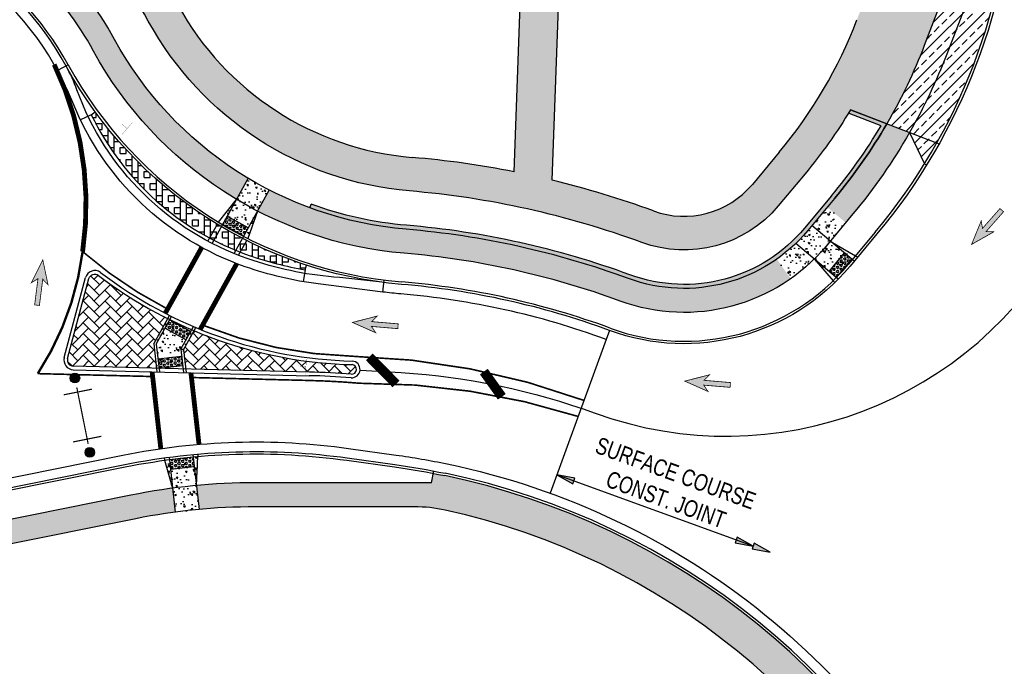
# Model space of a CAD drawing. Header units: feet. Extents: x 158973 to 165066, y 288298 to 289770.
# Tile 6 of 9: x 161537 to 161741, y 288906 to 289040. Entities that reach past the tile are written whole.
import ezdxf

# ---------------------------------------------------------------- set-up
doc = ezdxf.new("R2010")
doc.units = ezdxf.units.FT
doc.header["$MEASUREMENT"] = 0
doc.linetypes.add('dotted3_WD4', pattern=[12, 3, -9])
for name, color, linetype in [('MT_P_Cells', 7, 'Continuous'), ('MT_P_Drums', 30, 'Continuous'), ('MT_P_Text', 7, 'Continuous'), ('PM_P_Edge_Line', 7, 'Continuous'), ('PV_P_Curb', 6, 'Continuous'), ('PV_P_Drive', 1, 'Continuous'), ('PV_P_EOP', 7, 'Continuous'), ('PV_P_Walk', 4, 'Continuous'), ('RD_P_Wall', 5, 'Continuous'), ('SC_Shading1', 247, 'Continuous'), ('SC_Shading2', 255, 'Continuous'), ('SN_P_Signs', 1, 'Continuous')]:
    doc.layers.add(name, color=color, linetype=linetype)
doc.styles.add('Slanted-Normal', font='font31.shx', dxfattribs={"height": 0.1})
doc.styles.get("Standard").update_dxf_attribs({"font": 'ARIAL_0.TTF'})
doc.linetypes.add('motdrum05', pattern='A,0,["●",Standard,S=0.167,R=0,X=-0.02,Y=-0.065],-0.25', length=0.25)

msp = doc.modelspace()

# ---------------------------------------------------------------- hatches: boundary and pattern name
at = {"layer": 'MT_P_Cells', "true_color": 0x00b3b3}
h = msp.add_hatch(color=132, dxfattribs=at)
h.dxf.hatch_style = 1
h.paths.add_polyline_path([(161734.6026335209, 288993.6058110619), (161739.2087238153, 288996.2131111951), (161737.6201212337, 288996.2787809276), (161741.2529866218, 289000.408222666), (161740.5021790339, 289001.068743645), (161736.8693136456, 288996.9393019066), (161736.6017530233, 288998.5065868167)])
h = msp.add_hatch(color=132, dxfattribs=at)
h.dxf.hatch_style = 1
h.paths.add_polyline_path([(161541.3850319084, 288990.3849770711), (161539.0306544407, 288985.6446196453), (161540.3832848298, 288986.4803000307), (161539.6878648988, 288981.0244416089), (161540.6798391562, 288980.8980016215), (161541.3752590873, 288986.3538600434), (161542.4750095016, 288985.2055919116)])
h = msp.add_hatch(color=132, dxfattribs=at)
h.dxf.hatch_style = 1
h.paths.add_polyline_path([(161605.8113909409, 288977.3741556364), (161610.6475225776, 288975.2233621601), (161609.7551127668, 288976.5392555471), (161615.235596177, 288976.07632835), (161615.3197647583, 288977.072779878), (161609.839281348, 288977.5357070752), (161610.9397745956, 288978.6832632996)])
h = msp.add_hatch(color=132, dxfattribs=at)
h.dxf.hatch_style = 1
h.paths.add_polyline_path([(161674.9334916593, 288965.1596749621), (161679.769623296, 288963.0088814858), (161678.8772134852, 288964.3247748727), (161684.3576968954, 288963.8618476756), (161684.4418654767, 288964.8582992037), (161678.9613820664, 288965.3212264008), (161680.061875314, 288966.4687826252)])
at = {"layer": 'MT_P_Drums'}
h = msp.add_hatch(color=30, dxfattribs=at)
h.dxf.hatch_style = 1
edge = h.paths.add_edge_path()
edge.add_arc((161548.0612963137, 288965.8073621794), 1, 0, 360)
h = msp.add_hatch(color=30, dxfattribs=at)
h.dxf.hatch_style = 1
edge = h.paths.add_edge_path()
edge.add_arc((161551.1743836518, 288950.3315984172), 1, 0, 360)
at = {"layer": 'MT_P_Text'}
h = msp.add_hatch(color=256, dxfattribs=at)
h.dxf.hatch_style = 1
h.paths.add_polyline_path([(161648.3482403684, 288945.6888355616), (161651.6688322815, 288943.8086272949), (161652.0959219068, 288944.9981128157)])
h = msp.add_hatch(color=256, dxfattribs=at)
h.dxf.hatch_style = 1
h.paths.add_polyline_path([(161689.1719464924, 288930.840098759), (161685.8513545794, 288932.7203070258), (161685.4242649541, 288931.530821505)])
h = msp.add_hatch(color=256, dxfattribs=at)
h.dxf.hatch_style = 1
h.paths.add_polyline_path([(161692.7060832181, 288929.5546332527), (161689.3854913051, 288931.4348415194), (161688.9584016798, 288930.2453559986)])
at = {"layer": 'SC_Shading1'}
h = msp.add_hatch(dxfattribs=at)
h.set_pattern_fill('HONEY', color=256, scale=10)
h.set_pattern_definition([(0, (0, 0), (1.875, 1.082531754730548), [1.25, -2.5]), (120, (0, 0), (-1.875, 1.082531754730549), [1.249999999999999, -2.499999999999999]), (59.99999999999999, (0, 0), (4.163336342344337e-16, 2.165063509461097), [-2.5, 1.25])])
edge = h.paths.add_edge_path()
edge.add_line((161710.7625953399, 289040.3633481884), (161719.449414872, 289063.0387970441))
edge.add_arc((161686.7656828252, 289075.5597259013), 34.99999999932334, 339.0384830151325, 357.9316150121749)
edge.add_line((161721.7428789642, 289074.2964958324), (161722.3098780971, 289089.9959637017))
edge.add_line((161722.3098780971, 289089.9959637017), (161729.2351335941, 289087.8000215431))
edge.add_line((161729.2351335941, 289087.8000215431), (161728.7383181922, 289074.0438498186))
edge.add_arc((161686.7656828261, 289075.5597259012), 41.99999999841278, 339.03848301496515, 357.93161501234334, ccw=False)
edge.add_line((161725.9861612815, 289060.5346112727), (161723.7386765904, 289054.6679388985))
edge.add_line((161723.7386765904, 289054.6679388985), (161731.2092439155, 289051.8060123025))
edge.add_line((161731.2092439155, 289051.8060123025), (161724.7699090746, 289034.997235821))
edge.add_arc((161619.7928433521, 289075.2132787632), 112.4166999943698, 329.8247051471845, 339.0384830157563, ccw=False)
edge.add_line((161716.9761380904, 289018.7073351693), (161709.4002797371, 289021.6095980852))
edge.add_arc((161619.7928433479, 289075.2132787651), 104.4166999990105, 320.1453510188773, 329.1118951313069, ccw=False)
edge.add_line((161699.9506865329, 289008.2986509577), (161694.3626214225, 289001.6046868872))
edge.add_arc((161674.78696924, 289017.9461630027), 25.50000000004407, 249.8327272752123, 320.14535101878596, ccw=False)
edge.add_arc((161602.0421710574, 288819.8825511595), 185.499999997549, 69.83272727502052, 85.17178324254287)
edge.add_arc((161623.4209907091, 289072.9812395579), 68.49999999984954, 208.6983511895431, 265.1717832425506, ccw=False)
edge.add_arc((161489.6540933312, 288999.7510056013), 83.99999999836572, 28.69835118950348, 42.74430562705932)
edge.add_arc((161489.6540933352, 288999.7510056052), 83.99999999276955, 42.74430562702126, 46.41043291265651)
edge.add_line((161547.5710575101, 289060.5919889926), (161547.9563880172, 289071.5362709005))
edge.add_line((161547.9563880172, 289071.5362709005), (161554.9351776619, 289070.8106563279))
edge.add_line((161554.9351776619, 289070.8106563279), (161554.6748432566, 289063.4165542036))
edge.add_arc((161489.6540933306, 288999.7510056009), 90.99999999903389, 28.69835118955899, 44.39663781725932, ccw=False)
edge.add_arc((161623.4209907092, 289072.9812395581), 61.50000000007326, 208.6983511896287, 265.1717832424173)
edge.add_arc((161602.0421710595, 288819.882551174), 192.4999999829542, 78.80163040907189, 85.17178324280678, ccw=False)
edge.add_line((161639.4269101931, 289008.7174824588), (161643.2582210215, 289114.8014917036))
edge.add_line((161643.2582210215, 289114.8014917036), (161651.2030187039, 289113.1285951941))
edge.add_line((161651.2030187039, 289113.1285951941), (161647.3690154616, 289006.9700365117))
edge.add_arc((161602.0421710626, 288819.8825511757), 192.4999999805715, 69.8327272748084, 76.38101697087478, ccw=False)
edge.add_arc((161674.7869692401, 289017.9461630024), 18.4999999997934, 249.832727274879, 320.145351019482)
edge.add_line((161688.9889129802, 289006.0905822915), (161694.5769550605, 289012.7845655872))
edge.add_arc((161619.7938435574, 289075.2127977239), 97.41559389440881, 320.1451912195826, 339.0385367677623)
h = msp.add_hatch(dxfattribs=at)
h.set_pattern_fill('ANSI33', color=256, scale=12)
h.set_pattern_definition([(45, (0, 0), (-2.121320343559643, 2.121320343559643), []), (45, (2.121320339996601, 0), (-2.121320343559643, 2.121320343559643), [1.5, -0.75])])
edge = h.paths.add_edge_path()
edge.add_line((161731.2092439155, 289051.8060123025), (161735.8783484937, 289050.01730818))
edge.add_line((161735.8783484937, 289050.01730818), (161741.250978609, 289053.3134336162))
edge.add_arc((161619.7928433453, 289075.2132787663), 123.4167000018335, 328.2980191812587, 349.7789468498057, ccw=False)
edge.add_line((161724.7949006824, 289010.3576714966), (161721.703624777, 289016.8962652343))
edge.add_line((161721.703624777, 289016.8962652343), (161716.9761380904, 289018.7073351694))
edge.add_arc((161619.7928433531, 289075.2132787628), 112.4166999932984, 329.8247051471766, 339.0384830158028)
edge.add_line((161724.7699090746, 289034.997235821), (161731.2092439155, 289051.8060123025))
at = {"layer": 'SC_Shading1', "true_color": 0x7ac1d6}
h = msp.add_hatch(dxfattribs=at)
h.set_pattern_fill('BOX', color=133, scale=5)
h.set_pattern_definition([(90, (0, 0), (-5, 3.061616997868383e-16), []), (90, (1.25, 0), (-5, 3.061616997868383e-16), []), (0, (0, 0), (0, 5), [-1.25, 1.25]), (0, (0, 1.25), (0, 5), [-1.25, 1.25]), (0, (0, 2.5), (0, 5), [1.25, -1.25]), (0, (0, 3.75), (0, 5), [1.25, -1.25]), (90, (2.5, 0), (-5, 3.061616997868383e-16), [1.25, -1.25]), (90, (3.75, 0), (-5, 3.061616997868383e-16), [1.25, -1.25])])
edge = h.paths.add_edge_path()
edge.add_line((161551.4759992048, 289020.5892726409), (161552.2843698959, 289021.1779464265))
edge.add_arc((161623.4209907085, 289072.9812395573), 87.99999999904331, 216.06295238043, 252.0253298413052)
edge.add_line((161596.2644976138, 288989.2762523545), (161595.9559011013, 288988.325059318))
edge.add_arc((161608.0145841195, 289059.3080725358), 72.00000001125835, 250.7925850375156, 260.3585675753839, ccw=False)
edge.add_arc((161603.2442456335, 289045.615232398), 57.50000000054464, 205.8001898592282, 250.7925850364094, ccw=False)
at = {"layer": 'SC_Shading1'}
h = msp.add_hatch(dxfattribs=at)
h.set_pattern_fill('AR-B88', color=256, scale=0.1)
h.set_pattern_definition([(0, (0, 0), (0, 0.8), []), (90, (0, 0), (-0.4, 0.8), [0.8, -0.8])])
edge = h.paths.add_edge_path()
edge.add_line((161597.2345987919, 289001.9903441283), (161596.9461790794, 289001.2084428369))
edge.add_arc((161623.4209907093, 289072.9812395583), 76.50000000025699, 249.7525092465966, 265.1717832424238)
edge.add_arc((161602.0421710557, 288819.8825511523), 177.5000000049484, 69.83272727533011, 85.1717832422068, ccw=False)
edge.add_arc((161674.7869692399, 289017.9461630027), 33.50000000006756, 249.8327272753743, 320.145351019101)
edge.add_line((161700.5040024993, 288996.4779492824), (161706.0920445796, 289003.1719325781))
edge.add_arc((161619.7963909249, 289075.2110104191), 112.412492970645, 320.1450798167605, 329.8247957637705)
edge.add_line((161716.9761380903, 289018.7073351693), (161709.4002797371, 289021.6095980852))
edge.add_line((161709.4002797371, 289021.6095980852), (161709.1021743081, 289020.8314451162))
edge.add_line((161709.1021743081, 289020.8314451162), (161715.7594127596, 289018.2810996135))
edge.add_arc((161619.8094888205, 289075.2025134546), 111.5635928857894, 320.1441169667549, 329.3218509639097, ccw=False)
edge.add_line((161705.4522662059, 289003.7060104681), (161699.8642241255, 288997.0120271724))
edge.add_arc((161674.78696924, 289017.9461630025), 32.66659999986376, 249.83272727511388, 320.14535101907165, ccw=False)
edge.add_arc((161602.0421710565, 288819.8825511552), 178.3334000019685, 69.83272727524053, 85.1717832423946)
edge.add_arc((161623.420990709, 289072.9812395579), 75.66659999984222, 249.7525092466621, 265.17178324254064, ccw=False)
h = msp.add_hatch(dxfattribs=at)
h.set_pattern_fill('AR-CONC', color=256, scale=0.5, angle=90)
h.set_pattern_definition([(140, (121.1839085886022, 93.54941898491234), (0.3137606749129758, 3.586300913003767), [0.375, -4.125]), (85.00000000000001, (121.1839085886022, 93.54941898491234), (-3.760960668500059, -0.6937566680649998), [0.3, -3.3]), (190.45144446, (121.2100553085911, 93.84827738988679), (-3.447199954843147, 2.89254423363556), [0.31870096, -3.50571056]), (136.1842, (120.1839085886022, 93.54941898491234), (0.827596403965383, 5.336206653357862), [0.5624999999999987, -6.187499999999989]), (186.63563549, (120.2528751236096, 93.99410270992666), (-4.870593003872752, 4.673309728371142), [0.47805171, -5.258568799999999]), (81.18416399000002, (120.1839085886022, 93.54941898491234), (-4.870593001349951, 4.673309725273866), [0.45, -4.950000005]), (111, (120.4339085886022, 94.04941898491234), (2.013094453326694, 2.984535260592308), [0.375, -4.125]), (56.00000000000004, (120.4339085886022, 94.04941898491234), (-3.625750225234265, 1.216576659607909), [0.3, -3.3]), (161.45144474, (120.6016664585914, 94.29813025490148), (-1.612655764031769, 4.201111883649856), [0.3187009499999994, -3.505710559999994]), (127.5, (121.1839085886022, 93.54941898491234), (-1.664469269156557, 0.06079927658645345), [0, -3.26, 0, -3.35, 0, -3.3125]), (97.49999999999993, (121.1839085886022, 93.54941898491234), (-1.972058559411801, 1.315347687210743), [0, -1.91, 0, -3.185, 0, -1.2625]), (57.49999999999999, (121.1839085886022, 92.43441898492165), (0.1127743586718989, 2.669112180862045), [0, -1.249999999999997, 0, -3.899999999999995, 0, -5.174999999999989]), (47.5, (121.1839085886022, 91.93441898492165), (-0.5005249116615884, 2.915930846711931), [0, -1.625, 0, -2.59, 0, -3.675])])
edge = h.paths.add_edge_path()
edge.add_line((161581.708169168, 289002.964880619), (161584.1354873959, 289007.339033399))
edge.add_arc((161623.4209907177, 289072.9812395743), 76.50000001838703, 239.1003512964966, 242.8458403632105)
edge.add_line((161588.507447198, 289004.9129321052), (161586.0801289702, 289000.5387793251))
edge.add_line((161586.0801289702, 289000.5387793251), (161584.0585689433, 288994.8349040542))
edge.add_arc((161623.4209907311, 289072.9812396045), 87.50000005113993, 238.6806530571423, 243.2655386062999, ccw=False)
edge.add_line((161577.9378252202, 288998.2314458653), (161581.708169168, 289002.964880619))
h = msp.add_hatch(dxfattribs=at)
h.set_pattern_fill('AR-CONC', color=256, scale=0.5, angle=90)
h.set_pattern_definition([(140, (239.9995492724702, 84.41592465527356), (0.3137606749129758, 3.586300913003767), [0.375, -4.125]), (85.00000000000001, (239.9995492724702, 84.41592465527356), (-3.760960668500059, -0.6937566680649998), [0.3, -3.3]), (190.45144446, (240.0256959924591, 84.71478306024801), (-3.447199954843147, 2.89254423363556), [0.31870096, -3.50571056]), (136.1842, (238.9995492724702, 84.41592465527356), (0.827596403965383, 5.336206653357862), [0.5624999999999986, -6.187499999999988]), (186.63563549, (239.0685158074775, 84.86060838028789), (-4.870593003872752, 4.673309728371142), [0.47805171, -5.258568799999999]), (81.18416399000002, (238.9995492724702, 84.41592465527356), (-4.870593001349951, 4.673309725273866), [0.45, -4.950000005]), (111, (239.2495492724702, 84.91592465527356), (2.013094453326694, 2.984535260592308), [0.375, -4.125]), (56.00000000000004, (239.2495492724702, 84.91592465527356), (-3.625750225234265, 1.216576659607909), [0.3, -3.3]), (161.45144474, (239.4173071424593, 85.1646359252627), (-1.612655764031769, 4.201111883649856), [0.3187009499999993, -3.505710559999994]), (127.5, (239.9995492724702, 84.41592465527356), (-1.664469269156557, 0.06079927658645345), [0, -3.26, 0, -3.35, 0, -3.3125]), (97.49999999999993, (239.9995492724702, 84.41592465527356), (-1.972058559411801, 1.315347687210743), [0, -1.91, 0, -3.185, 0, -1.2625]), (57.49999999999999, (239.9995492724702, 83.30092465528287), (0.1127743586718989, 2.669112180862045), [0, -1.249999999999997, 0, -3.899999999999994, 0, -5.174999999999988]), (47.5, (239.9995492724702, 82.80092465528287), (-0.5005249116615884, 2.915930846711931), [0, -1.625, 0, -2.59, 0, -3.675])])
edge = h.paths.add_edge_path()
edge.add_line((161705.2016415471, 288994.3030752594), (161710.448519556, 288991.2256946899))
edge.add_line((161710.448519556, 288991.2256946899), (161708.94840148, 288989.4286850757))
edge.add_arc((161674.7869693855, 289017.9461628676), 44.49999980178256, 314.1354737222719, 320.14535103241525, ccw=False)
edge.add_line((161705.7748681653, 288986.0087222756), (161701.8636389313, 288990.5763994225))
edge.add_arc((161674.7869692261, 289017.9461630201), 38.500000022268, 305.16534447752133, 314.69157059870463, ccw=False)
edge.add_line((161696.9605806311, 288986.4726668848), (161694.08089084, 288990.5601339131))
edge.add_arc((161674.7869692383, 289017.9461630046), 33.5000000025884, 305.1653444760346, 313.8745223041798)
edge.add_arc((161674.7869692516, 289017.9461629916), 33.49999998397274, 313.8745223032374, 320.1453510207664)
edge.add_line((161700.5040024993, 288996.4779492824), (161701.3632783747, 288997.5072862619))
edge.add_line((161701.3632783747, 288997.5072862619), (161704.5674893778, 289001.345649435))
edge.add_line((161704.5674893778, 289001.345649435), (161708.4058525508, 288998.1414384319))
edge.add_line((161708.4058525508, 288998.1414384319), (161705.2016415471, 288994.3030752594))
h = msp.add_hatch(dxfattribs=at)
h.set_pattern_fill('HEX', color=256, scale=2)
h.set_pattern_definition([(0, (-2.023464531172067, 1.049354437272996), (0, 0.4330127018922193), [0.25, -0.5]), (120, (-2.023464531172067, 1.049354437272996), (-0.375, -0.2165063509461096), [0.2499999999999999, -0.4999999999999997]), (59.99999999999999, (-1.773464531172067, 1.049354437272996), (-0.3749999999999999, 0.2165063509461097), [0.25, -0.5])])
h.paths.add_polyline_path([(161579.766011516, 288999.4650122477), (161584.1379713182, 288997.0389109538), (161583.1675308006, 288995.2901270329), (161578.7955709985, 288997.7162283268)])
h = msp.add_hatch(dxfattribs=at)
h.set_pattern_fill('HEX', color=256, scale=2)
h.set_pattern_definition([(0, (12.62413608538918, 8.098875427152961), (0, 0.4330127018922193), [0.25, -0.5]), (120, (12.62413608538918, 8.098875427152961), (-0.375, -0.2165063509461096), [0.2499999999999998, -0.4999999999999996]), (59.99999999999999, (12.87413608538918, 8.098875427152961), (-0.3749999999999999, 0.2165063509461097), [0.25, -0.5])])
h.paths.add_polyline_path([(161704.9524348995, 288987.9979164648), (161708.1566459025, 288991.8362796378), (161709.6919911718, 288990.5545952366), (161706.4877801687, 288986.7162320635)])
h = msp.add_hatch(dxfattribs=at)
h.set_pattern_fill('AR-HBONE', color=256, scale=0.4)
h.set_pattern_definition([(45, (69.23138565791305, -24.57831264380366), (0, 2.262741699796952), [4.800000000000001, -1.6]), (135, (70.36275650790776, -23.44694179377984), (1.776356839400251e-16, 2.262741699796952), [4.800000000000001, -1.6])])
edge = h.paths.add_edge_path()
edge.add_arc((161552.1975897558, 288986.1748848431), 1.250000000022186, 52.6482622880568, 165.0891174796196, ccw=False)
edge.add_arc((161608.0145841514, 289059.3080725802), 90.7500000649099, 232.6482622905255, 243.3961765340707)
edge.add_line((161567.3750320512, 288978.1662873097), (161564.4688987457, 288972.9292850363))
edge.add_line((161564.4688987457, 288972.9292850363), (161565.0447843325, 288967.8438662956))
edge.add_line((161565.0447843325, 288967.8438662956), (161547.7336773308, 288968.279599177))
edge.add_arc((161547.7651307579, 288969.529203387), 1.2499999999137, 165.0891174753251, 268.55812891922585, ccw=False)
edge.add_line((161546.557221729, 288969.8508488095), (161550.9896807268, 288986.4965302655))
h = msp.add_hatch(dxfattribs=at)
h.set_pattern_fill('AR-CONC', color=256, scale=0.5, angle=90)
h.set_pattern_definition([(140, (105.58368121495, 63.90801465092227), (0.3137606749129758, 3.586300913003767), [0.375, -4.125]), (85.00000000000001, (105.58368121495, 63.90801465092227), (-3.760960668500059, -0.6937566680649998), [0.3, -3.3]), (190.45144446, (105.6098279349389, 64.20687305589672), (-3.447199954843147, 2.89254423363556), [0.31870096, -3.50571056]), (136.1842, (104.58368121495, 63.90801465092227), (0.827596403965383, 5.336206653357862), [0.5624999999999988, -6.18749999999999]), (186.63563549, (104.6526477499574, 64.3526983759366), (-4.870593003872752, 4.673309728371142), [0.47805171, -5.258568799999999]), (81.18416399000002, (104.58368121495, 63.90801465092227), (-4.870593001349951, 4.673309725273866), [0.45, -4.950000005]), (111, (104.83368121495, 64.40801465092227), (2.013094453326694, 2.984535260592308), [0.375, -4.125]), (56.00000000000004, (104.83368121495, 64.40801465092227), (-3.625750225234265, 1.216576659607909), [0.3, -3.3]), (161.45144474, (105.0014390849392, 64.65672592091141), (-1.612655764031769, 4.201111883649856), [0.3187009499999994, -3.505710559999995]), (127.5, (105.58368121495, 63.90801465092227), (-1.664469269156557, 0.06079927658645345), [0, -3.26, 0, -3.35, 0, -3.3125]), (97.49999999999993, (105.58368121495, 63.90801465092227), (-1.972058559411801, 1.315347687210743), [0, -1.91, 0, -3.185, 0, -1.2625]), (57.49999999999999, (105.58368121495, 62.79301465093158), (0.1127743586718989, 2.669112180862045), [0, -1.249999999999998, 0, -3.899999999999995, 0, -5.17499999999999]), (47.5, (105.58368121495, 62.29301465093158), (-0.5005249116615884, 2.915930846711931), [0, -1.625, 0, -2.59, 0, -3.675])])
edge = h.paths.add_edge_path()
edge.add_line((161564.4688987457, 288972.9292850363), (161567.3750320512, 288978.1662873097))
edge.add_arc((161608.0145841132, 289059.3080725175), 90.74999999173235, 243.3961765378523, 247.1958312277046)
edge.add_line((161572.8414578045, 288975.6515504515), (161570.6468273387, 288971.6967130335))
edge.add_line((161570.6468273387, 288971.6967130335), (161571.1003942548, 288967.6914422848))
edge.add_line((161571.1003942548, 288967.6914422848), (161565.0447843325, 288967.8438662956))
edge.add_line((161565.0447843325, 288967.8438662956), (161564.4688987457, 288972.9292850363))
h = msp.add_hatch(dxfattribs=at)
h.set_pattern_fill('HEX', color=256, scale=2)
h.set_pattern_definition([(0, (-2.630025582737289, 1.157415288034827), (0, 0.4330127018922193), [0.25, -0.5]), (120, (-2.630025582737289, 1.157415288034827), (-0.375, -0.2165063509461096), [0.2499999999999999, -0.4999999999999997]), (59.99999999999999, (-2.380025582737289, 1.157415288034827), (-0.3749999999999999, 0.2165063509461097), [0.25, -0.5])])
h.paths.add_polyline_path([(161567.8231646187, 288977.943385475), (161572.1951244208, 288975.5172841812), (161571.2246839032, 288973.7685002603), (161566.8527241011, 288976.1946015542)])
h = msp.add_hatch(dxfattribs=at)
h.set_pattern_fill('AR-HBONE', color=256, scale=0.4)
h.set_pattern_definition([(45, (94.36044293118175, -31.31980372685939), (0, 2.262741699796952), [4.800000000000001, -1.6]), (135, (95.49181378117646, -30.18843287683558), (1.776356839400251e-16, 2.262741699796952), [4.800000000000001, -1.6])])
edge = h.paths.add_edge_path()
edge.add_line((161570.6468273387, 288971.6967130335), (161572.8414578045, 288975.6515504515))
edge.add_arc((161608.0145841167, 289059.3080725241), 90.74999999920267, 247.1958312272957, 268.5710666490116)
edge.add_arc((161605.6406332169, 288967.5999948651), 0.9925158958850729, -94.1972298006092, 83.58356775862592, ccw=False)
edge.add_arc((161592.3411472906, 288788.3501815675), 178.7499999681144, 85.75644408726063, 88.55812891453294)
edge.add_line((161596.838987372, 288967.0435835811), (161571.1003942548, 288967.6914422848))
edge.add_line((161571.1003942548, 288967.6914422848), (161570.6468273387, 288971.6967130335))
h = msp.add_hatch(dxfattribs=at)
h.set_pattern_fill('HEX', color=256, scale=2)
h.set_pattern_definition([(0, (-2.934585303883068, -0.1556424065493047), (0, 0.4330127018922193), [0.25, -0.5]), (120, (-2.934585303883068, -0.1556424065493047), (-0.375, -0.2165063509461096), [0.2499999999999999, -0.4999999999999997]), (59.99999999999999, (-2.684585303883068, -0.1556424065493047), (-0.3749999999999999, 0.2165063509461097), [0.25, -0.5])])
h.paths.add_polyline_path([(161565.3243718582, 288969.8184624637), (161570.2926172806, 288970.3810790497), (161570.517663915, 288968.3937808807), (161565.5494184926, 288967.8311642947)])
h = msp.add_hatch(dxfattribs=at)
h.set_pattern_fill('AR-CONC', color=256, scale=0.5, angle=90)
h.set_pattern_definition([(140, (108.4346436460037, 33.88349627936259), (0.3137606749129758, 3.586300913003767), [0.375, -4.125]), (85.00000000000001, (108.4346436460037, 33.88349627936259), (-3.760960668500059, -0.6937566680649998), [0.3, -3.3]), (190.45144446, (108.4607903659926, 34.18235468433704), (-3.447199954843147, 2.89254423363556), [0.31870096, -3.50571056]), (136.1842, (107.4346436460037, 33.88349627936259), (0.827596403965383, 5.336206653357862), [0.5624999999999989, -6.187499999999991]), (186.63563549, (107.503610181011, 34.32818000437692), (-4.870593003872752, 4.673309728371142), [0.47805171, -5.258568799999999]), (81.18416399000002, (107.4346436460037, 33.88349627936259), (-4.870593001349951, 4.673309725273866), [0.45, -4.950000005]), (111, (107.6846436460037, 34.38349627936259), (2.013094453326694, 2.984535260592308), [0.375, -4.125]), (56.00000000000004, (107.6846436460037, 34.38349627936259), (-3.625750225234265, 1.216576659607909), [0.3, -3.3]), (161.45144474, (107.8524015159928, 34.63220754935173), (-1.612655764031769, 4.201111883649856), [0.3187009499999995, -3.505710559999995]), (127.5, (108.4346436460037, 33.88349627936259), (-1.664469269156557, 0.06079927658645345), [0, -3.26, 0, -3.35, 0, -3.3125]), (97.49999999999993, (108.4346436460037, 33.88349627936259), (-1.972058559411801, 1.315347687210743), [0, -1.91, 0, -3.185, 0, -1.2625]), (57.49999999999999, (108.4346436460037, 32.7684962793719), (0.1127743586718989, 2.669112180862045), [0, -1.249999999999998, 0, -3.899999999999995, 0, -5.174999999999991]), (47.5, (108.4346436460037, 32.2684962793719), (-0.5005249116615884, 2.915930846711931), [0, -1.625, 0, -2.59, 0, -3.675])])
edge = h.paths.add_edge_path()
edge.add_line((161573.6656421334, 288949.4822723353), (161573.3447940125, 288943.4285087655))
edge.add_line((161573.3447940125, 288943.4285087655), (161573.9075163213, 288938.4593297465))
edge.add_arc((161585.6548132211, 288812.5059614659), 126.4999998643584, 95.32839290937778, 97.59319567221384)
edge.add_line((161568.9392708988, 288937.8967131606), (161568.3765485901, 288942.8658921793))
edge.add_line((161568.3765485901, 288942.8658921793), (161566.7100985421, 288948.6946091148))
edge.add_arc((161585.6548132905, 288812.505960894), 137.5000004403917, 95.00219873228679, 97.91938985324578, ccw=False)
h = msp.add_hatch(dxfattribs=at)
h.set_pattern_fill('HEX', color=256, scale=2)
h.set_pattern_definition([(0, (-10.37705492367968, -3.277523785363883), (0, 0.4330127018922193), [0.25, -0.5]), (120, (-10.37705492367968, -3.277523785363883), (-0.375, -0.2165063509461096), [0.2499999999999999, -0.4999999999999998]), (59.99999999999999, (-10.12705492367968, -3.277523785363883), (-0.3749999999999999, 0.2165063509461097), [0.25, -0.5])])
h.paths.add_polyline_path([(161567.7012919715, 288948.8288173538), (161572.6695373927, 288949.3914339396), (161572.8945840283, 288947.4041357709), (161567.9263386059, 288946.8415191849)])
at = {"layer": 'SC_Shading2'}
h = msp.add_hatch(color=256, dxfattribs=at)
h.dxf.hatch_style = 1
edge = h.paths.add_edge_path()
edge.add_arc((161489.6540933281, 288999.751005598), 71.00000000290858, 45.21251182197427, 57.4091593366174)
edge.add_line((161527.8972566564, 289059.5712401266), (161530.5904371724, 289063.7839326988))
edge.add_arc((161489.6540933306, 288999.7510056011), 75.99999999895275, 46.0260458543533, 57.40915933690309, ccw=False)
edge.add_arc((161489.6540933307, 288999.751005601), 75.99999999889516, 28.698351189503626, 46.02604585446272, ccw=False)
edge.add_arc((161623.4209907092, 289072.9812395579), 76.49999999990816, 208.6983511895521, 239.1003512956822)
edge.add_line((161584.1354873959, 289007.339033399), (161581.708169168, 289002.964880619))
edge.add_arc((161623.4209907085, 289072.9812395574), 81.49999999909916, 208.6983511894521, 239.2152808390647, ccw=False)
edge.add_arc((161489.6540933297, 288999.7510056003), 71.00000000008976, 28.69835118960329, 45.21251182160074)
h = msp.add_hatch(color=256, dxfattribs=at)
h.dxf.hatch_style = 1
edge = h.paths.add_edge_path()
edge.add_line((161704.5674893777, 289001.345649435), (161708.4058525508, 288998.1414384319))
edge.add_line((161708.4058525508, 288998.1414384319), (161709.9304077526, 288999.9677215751))
edge.add_arc((161619.7961290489, 289075.2112017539), 117.4128166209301, 320.1451015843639, 330.2203414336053)
edge.add_line((161721.703624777, 289016.8962652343), (161716.9761380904, 289018.7073351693))
edge.add_arc((161619.7963909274, 289075.2110104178), 112.4124929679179, 320.14507981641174, 329.8247957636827, ccw=False)
edge.add_line((161706.0920445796, 289003.1719325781), (161704.5674893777, 289001.345649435))
h = msp.add_hatch(color=256, dxfattribs=at)
h.dxf.hatch_style = 1
edge = h.paths.add_edge_path()
edge.add_arc((161623.4209907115, 289072.9812395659), 76.50000000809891, 242.8458403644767, 265.1717832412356)
edge.add_arc((161602.042171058, 288819.8825511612), 177.4999999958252, 69.83272727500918, 85.17178324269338, ccw=False)
edge.add_arc((161674.7869692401, 289017.9461630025), 33.4999999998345, 249.8327272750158, 305.1653444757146)
edge.add_line((161694.08089084, 288990.5601339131), (161696.9605806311, 288986.4726668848))
edge.add_arc((161674.78696924, 289017.9461630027), 38.50000000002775, 249.832727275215, 305.16534447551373, ccw=False)
edge.add_arc((161602.0421710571, 288819.8825511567), 172.5000000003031, 69.8327272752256, 85.17178324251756)
edge.add_arc((161623.4209907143, 289072.9812395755), 81.50000001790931, 242.73091082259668, 265.1717832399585, ccw=False)
edge.add_line((161586.0801289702, 289000.5387793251), (161588.507447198, 289004.9129321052))
h = msp.add_hatch(color=256, dxfattribs=at)
h.dxf.hatch_style = 1
edge = h.paths.add_edge_path()
edge.add_line((161735.6625684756, 288827.9456954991), (161730.679450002, 288827.5351711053))
edge.add_arc((162479.8414813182, 288889.2534084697), 751.6999999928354, 183.3838674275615, 184.7095645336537, ccw=False)
edge.add_arc((161699.5043854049, 288843.1133312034), 29.9999999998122, 3.383867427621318, 23.97414075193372)
edge.add_arc((161593.9686932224, 288796.1828754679), 145.4999999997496, 23.97414075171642, 77.64034807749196)
edge.add_arc((161618.6911788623, 288909.0059613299), 30.00000000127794, 77.64034807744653, 89.99999999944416)
edge.add_line((161618.6911788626, 288939.0059613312), (161585.6548132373, 288939.0059613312))
edge.add_arc((161585.654813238, 288812.5059613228), 126.5000000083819, 90.0000000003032, 95.32839291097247)
edge.add_line((161573.9075163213, 288938.4593297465), (161573.3447940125, 288943.4285087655))
edge.add_arc((161585.6548132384, 288812.5059613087), 131.5000000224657, 90.00000000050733, 95.37145528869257, ccw=False)
edge.add_line((161585.6548132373, 288944.0059613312), (161622.2330896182, 288944.0059613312))
edge.add_line((161622.2330896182, 288944.0059613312), (161622.6102750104, 288945.9700721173))
edge.add_arc((161592.341147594, 288788.3501830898), 160.4999984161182, 78.26161693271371, 79.1293330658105, ccw=False)
edge.add_arc((161593.9686932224, 288796.1828754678), 152.4999999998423, 23.70824187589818, 78.2616169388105, ccw=False)
edge.add_line((161733.5984198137, 288857.499997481), (161735.2276361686, 288853.7899891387))
edge.add_arc((161699.0612479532, 288837.907849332), 39.50000001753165, 20.8332701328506, 23.70824187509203, ccw=False)
edge.add_line((161735.9787110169, 288851.9560137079), (161734.1094723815, 288851.2447142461))
edge.add_arc((162479.8414813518, 288889.2534084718), 746.7000000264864, 182.9177437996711, 184.7095645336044)
h = msp.add_hatch(color=256, dxfattribs=at)
h.dxf.hatch_style = 1
edge = h.paths.add_edge_path()
edge.add_line((161503.655892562, 288930.1453332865), (161559.7219033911, 288941.4235093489))
edge.add_arc((161585.6548132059, 288812.5059614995), 131.4999998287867, 97.55013328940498, 101.37376346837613, ccw=False)
edge.add_line((161568.3765485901, 288942.8658921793), (161568.9392708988, 288937.8967131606))
edge.add_arc((161585.6548132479, 288812.5059612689), 126.5000000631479, 97.59319567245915, 101.3737634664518)
edge.add_line((161560.7079455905, 288936.5217014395), (161504.6419347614, 288925.2435253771))
edge.add_line((161504.6419347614, 288925.2435253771), (161491.9182232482, 288922.6840377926))
edge.add_arc((161499.6093524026, 288884.4499361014), 38.99999999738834, 101.3737634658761, 123.0953517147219)
edge.add_arc((161542.7378273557, 288820.3362747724), 116.2670934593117, 123.6488683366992, 130.9102377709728)
edge.add_line((161466.5973143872, 288908.2035571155), (161463.1970917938, 288911.8279142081))
edge.add_arc((161531.825358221, 288835.0219180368), 103.0000000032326, 123.0953517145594, 131.7816626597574, ccw=False)
edge.add_arc((161499.6093524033, 288884.4499361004), 43.99999999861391, 101.37376346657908, 123.0953517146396, ccw=False)
edge.add_line((161490.9321810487, 288927.585845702), (161503.655892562, 288930.1453332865))

# ---------------------------------------------------------------- linework, layer by layer
at = {"layer": 'MT_P_Cells', "const_width": 0.16, "flags": 128}
for points in [[(161734.6026335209, 288993.6058110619), (161739.2087238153, 288996.2131111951), (161737.6201212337, 288996.2787809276), (161741.2529866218, 289000.408222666), (161740.5021790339, 289001.068743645), (161736.8693136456, 288996.9393019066), (161736.6017530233, 288998.5065868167), (161734.6026335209, 288993.6058110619)], [(161541.3850319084, 288990.3849770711), (161539.0306544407, 288985.6446196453), (161540.3832848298, 288986.4803000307), (161539.6878648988, 288981.0244416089), (161540.6798391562, 288980.8980016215), (161541.3752590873, 288986.3538600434), (161542.4750095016, 288985.2055919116), (161541.3850319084, 288990.3849770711)], [(161605.8113909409, 288977.3741556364), (161610.6475225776, 288975.2233621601), (161609.7551127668, 288976.5392555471), (161615.235596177, 288976.07632835), (161615.3197647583, 288977.072779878), (161609.839281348, 288977.5357070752), (161610.9397745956, 288978.6832632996), (161605.8113909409, 288977.3741556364)], [(161674.9334916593, 288965.1596749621), (161679.769623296, 288963.0088814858), (161678.8772134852, 288964.3247748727), (161684.3576968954, 288963.8618476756), (161684.4418654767, 288964.8582992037), (161678.9613820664, 288965.3212264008), (161680.061875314, 288966.4687826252), (161674.9334916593, 288965.1596749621)]]:
    msp.add_lwpolyline(points, dxfattribs=at)
at = {"layer": 'MT_P_Cells', "color": 1, "const_width": 0.25, "flags": 128}
for points in [[(161545.7066684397, 288962.3003454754), (161551.5888379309, 288963.4835961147)], [(161550.817046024, 288952.1079933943), (161548.4505447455, 288963.872332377)], [(161547.6787528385, 288952.4967296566), (161553.5609223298, 288953.6799802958)]]:
    msp.add_lwpolyline(points, dxfattribs=at)
at = {"layer": 'MT_P_Drums', "linetype": 'motdrum05', "flags": 128}
msp.add_lwpolyline([(161607.3783053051, 288967.4702487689), (161615.9533896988, 288966.9266134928, -0.07135466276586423), (161656.2607085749, 288958.5130699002, 0.3715272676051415), (161753.914430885, 288995.6270885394), (161760.4476373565, 289007.6961383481)], format="xyb", dxfattribs=at)
at = {"layer": 'MT_P_Drums'}
for centre in [(161548.0612963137, 288965.8073621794), (161551.1743836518, 288950.3315984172)]:
    msp.add_circle(centre, 1, dxfattribs=at)
at = {"layer": 'MT_P_Text', "flags": 128}
msp.add_lwpolyline([(161689.1719464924, 288930.840098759), (161648.3482403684, 288945.6888355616)], dxfattribs=at)
for points in [[(161648.3482403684, 288945.6888355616), (161651.6688322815, 288943.8086272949), (161652.0959219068, 288944.9981128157)], [(161689.1719464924, 288930.840098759), (161685.8513545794, 288932.7203070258), (161685.4242649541, 288931.530821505)], [(161692.7060832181, 288929.5546332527), (161689.3854913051, 288931.4348415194), (161688.9584016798, 288930.2453559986)]]:
    msp.add_lwpolyline(points, close=True, dxfattribs=at)
at = {"layer": 'PM_P_Edge_Line', "linetype": 'dotted3_WD4', "ltscale": 0.01, "const_width": 1, "flags": 128}
msp.add_lwpolyline([(161543.7602433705, 289031.0363780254, -0.1496003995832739), (161549.6685359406, 288992.1013863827)], format="xyb", dxfattribs=at)
at = {"layer": 'PM_P_Edge_Line', "const_width": 0.5, "flags": 128}
msp.add_lwpolyline([(161549.6685359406, 288992.1013863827, -0.113194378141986), (161540.3382630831, 288966.7151927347, -0.113194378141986)], format="xyb", dxfattribs=at)
at = {"layer": 'PM_P_Edge_Line', "color": 2, "const_width": 0.333}
for points in [[(161567.3323457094, 288980.1502840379, -0.06012373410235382), (161549.6685359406, 288992.1013863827)], [(161653.9685655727, 288961.1408236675, 0.08201484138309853), (161605.7951905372, 288970.3357493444, -0.09014585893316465), (161574.6268577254, 288976.808013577)], [(161652.7568406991, 288957.809422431, 0.0787661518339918), (161607.2788223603, 288964.718732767, 0.01483327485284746), (161596.794952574, 288965.294137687), (161572.3084664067, 288965.9104799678)]]:
    msp.add_lwpolyline(points, format="xyb", dxfattribs=at)
at = {"layer": 'PM_P_Edge_Line', "const_width": 1, "flags": 128}
for points in [[(161566.8468815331, 288979.2754525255), (161574.4497064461, 288992.9761355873)], [(161574.1380409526, 288975.9271405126), (161581.7285530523, 288989.6056352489)], [(161565.933383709, 288951.1099483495), (161564.1207176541, 288967.1168881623)], [(161573.8825763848, 288952.010134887), (161572.1948642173, 288966.9136561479)]]:
    msp.add_lwpolyline(points, dxfattribs=at)
at = {"layer": 'PM_P_Edge_Line', "color": 2, "const_width": 2, "flags": 128}
for points in [[(161609.3164450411, 288970.2066508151), (161614.8715825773, 288964.5712974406)], [(161633.1357862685, 288967.135520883), (161636.8733315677, 288961.9011626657)]]:
    msp.add_lwpolyline(points, dxfattribs=at)
at = {"layer": 'PM_P_Edge_Line', "color": 2, "const_width": 0.333}
msp.add_lwpolyline([(161564.2343198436, 288966.1137119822), (161540.338263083, 288966.7151927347)], dxfattribs=at)
at = {"layer": 'PV_P_Curb'}
for p, q in [((161546.557221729, 288969.8508488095), (161550.9896807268, 288986.4965302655)), ((161502.3740377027, 288936.5176835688), (161558.4400485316, 288947.7958596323)), ((161502.4726419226, 288936.0275027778), (161558.5386527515, 288947.3056788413))]:
    msp.add_line(p, q, dxfattribs=at)
at = {"layer": 'PV_P_Curb', "flags": 128}
for points in [[(161546.6694922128, 289030.9638922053), (161544.4765922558, 289029.7633965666)], [(161551.4759992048, 289020.5892726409), (161549.2252058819, 289019.5011874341)], [(161551.4759992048, 289020.5892726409), (161552.2843698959, 289021.1779464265)], [(161714.5364435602, 288996.1226683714), (161708.94840148, 288989.4286850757)], [(161595.9559011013, 288988.325059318), (161595.5371968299, 288985.8603713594)], [(161595.9559011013, 288988.325059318), (161596.2644976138, 288989.2762523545)], [(161612.1165524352, 288983.6940082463), (161612.4305646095, 288986.1742091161)]]:
    msp.add_lwpolyline(points, dxfattribs=at)
msp.add_lwpolyline([(161616.0141555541, 288985.2935049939, -0.2515232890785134), (161546.2309122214, 289030.7237930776)], format="xyb", dxfattribs=at)
at = {"layer": 'PV_P_Curb'}
for points in [[(161611.9049425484, 288985.7380126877, 0.01192780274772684), (161601.9447203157, 288986.8117329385, -0.06300842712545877), (161584.0806444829, 288990.6077884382, -0.2256383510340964), (161548.4834820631, 289025.7577080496, 0.03848041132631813), (161546.2664743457, 289030.6588978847)], [(161550.9896807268, 288986.4965302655, -0.5341793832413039), (161552.9559728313, 288987.1685422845, 0.1580391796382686), (161605.7515507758, 288968.5862935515)], [(161605.5679910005, 288966.6101408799, 0.01222526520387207), (161596.8389873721, 288967.0435835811), (161547.7336773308, 288968.279599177)], [(161558.4400485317, 288947.7958596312, -0.08448694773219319), (161604.7255600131, 288949.181879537), (161614.5903518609, 288947.8054194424, -0.01656049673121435), (161625.095509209, 288945.9831469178, -0.01656049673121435)], [(161558.5386527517, 288947.3056788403, -0.08448694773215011), (161604.6564631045, 288948.6866769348), (161614.5212549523, 288947.3102168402, -0.01656049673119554), (161624.9937875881, 288945.4936035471)]]:
    msp.add_lwpolyline(points, format="xyb", dxfattribs=at)
for centre, radius, start, end in [((161619.792843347, 289075.2132787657), 123.4167, 320.1453510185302, 357.9316150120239), ((161489.6540933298, 288999.7510056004), 64.5, 28.69835118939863, 86.11996748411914), ((161489.6540933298, 288999.7510056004), 65, 28.69835118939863, 86.11996748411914), ((161623.4209907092, 289072.981239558), 87.5, 208.6983511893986, 265.1717832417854), ((161603.2442456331, 289045.6152323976), 57.5, 205.8001898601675, 250.7925850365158), ((161608.0145841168, 289059.3080725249), 72, 250.7925850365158, 260.3585675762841), ((161674.78696924, 289017.9461630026), 44.5, 249.8327272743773, 320.1453510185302), ((161602.042171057, 288819.8825511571), 166.5, 69.83272727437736, 85.17178324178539), ((161602.042171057, 288819.8825511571), 166, 69.83272727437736, 85.17178324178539), ((161547.765130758, 288969.5292033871), 1.25, 165.0891174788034, 268.5581289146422), ((161605.6413736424, 288967.5991286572), 0.991706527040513, 265.7564440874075, 85.7564440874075), ((161593.9686932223, 288796.1828754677), 152.5, 23.70824187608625, 78.26161693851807), ((161593.9686932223, 288796.1828754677), 153, 23.70824187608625, 78.26161693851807)]:
    msp.add_arc(centre, radius, start, end, dxfattribs=at)
at = {"layer": 'PV_P_Drive', "flags": 128}
for points in [[(161639.4269101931, 289008.7174824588), (161643.2582210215, 289114.8014917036)], [(161647.3690154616, 289006.9700365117), (161651.2030187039, 289113.1285951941)], [(161709.4002797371, 289021.6095980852), (161727.8421941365, 289014.5446185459)], [(161721.703624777, 289016.8962652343), (161724.7949006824, 289010.3576714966)], [(161694.5769550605, 289012.7845655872), (161688.9889129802, 289006.0905822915)], [(161724.7949006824, 289010.3576714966), (161725.2701021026, 289010.1756248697)]]:
    msp.add_lwpolyline(points, dxfattribs=at)
for points in [[(161709.4002797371, 289021.6095980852, -0.03914574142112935), (161699.9506635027, 289008.2986701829), (161694.3626214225, 289001.6046868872, -0.316799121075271), (161665.9955362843, 288994.0095653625, 0.06702937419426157), (161617.6554428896, 289004.7243098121, -0.2515232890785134), (161563.3355318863, 289040.087659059, 0.07743776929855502), (161547.5710575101, 289060.5919889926, 0.07743776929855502)], [(161731.2092439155, 289051.8060123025), (161724.7699090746, 289034.997235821, -0.04022436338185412), (161716.9761380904, 289018.7073351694)], [(161735.8783484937, 289050.01730818), (161729.4390136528, 289033.2085316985, -0.03849576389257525), (161721.703624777, 289016.8962652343)]]:
    msp.add_lwpolyline(points, format="xyb", dxfattribs=at)
at = {"layer": 'PV_P_Drive'}
for centre, radius, start, end in [((161623.4209907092, 289072.981239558), 61.5, 208.6983511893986, 265.1717832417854), ((161619.792843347, 289075.2132787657), 97.4167, 320.1453510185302, 339.0384830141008), ((161602.042171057, 288819.8825511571), 192.5, 78.80163040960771, 85.17178324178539), ((161602.042171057, 288819.8825511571), 192.5, 69.83272727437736, 76.38101697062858), ((161674.78696924, 289017.9461630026), 18.5, 249.8327272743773, 320.1453510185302)]:
    msp.add_arc(centre, radius, start, end, dxfattribs=at)
at = {"layer": 'PV_P_EOP'}
for p, q in [((161545.8324763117, 288970.043836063), (161550.2649353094, 288986.689517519)), ((161547.7148052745, 288967.5298366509), (161596.8201153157, 288966.293821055))]:
    msp.add_line(p, q, dxfattribs=at)
for points in [[(161658.5831516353, 288973.8277281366, 0.06702937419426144), (161615.8458183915, 288983.3006019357, -0.01041768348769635), (161612.1165524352, 288983.6940082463), (161598.6570213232, 288985.3980866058, -0.05237158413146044), (161583.5049139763, 288988.9552042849, -0.2162315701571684), (161547.6082526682, 289023.1511213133, 0.2873717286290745), (161493.8833180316, 289062.107750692, 0.03050226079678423), (161486.2650136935, 289062.1590510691, -0.3695392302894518), (161434.6433615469, 289101.7040664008), (161432.7902580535, 289110.4346641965), (161426.3880664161, 289140.5975560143)], [(161658.5831516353, 288973.8277281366, 0.06702937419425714), (161615.8458183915, 288983.3006019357, -0.01041768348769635), (161612.1165524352, 288983.6940082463), (161598.6570213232, 288985.3980866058, -0.05237158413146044), (161583.5049139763, 288988.9552042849, -0.2162315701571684), (161547.6082526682, 289023.1511213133, 0.2873717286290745), (161493.8833180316, 289062.107750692)], [(161605.5124937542, 288965.8621969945, 0.01222526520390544), (161596.8201153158, 288966.293821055)]]:
    msp.add_lwpolyline(points, format="xyb", dxfattribs=at)
at = {"layer": 'PV_P_EOP', "flags": 128}
for points in [[(161743.8092682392, 289075.737583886), (161743.6288068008, 289070.7408415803, -0.1663840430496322), (161714.9203029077, 288995.8022280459), (161709.3322377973, 288989.1082639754, -0.316799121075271), (161659.2726757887, 288975.7051083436)], [(161501.9796208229, 288938.4784067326), (161558.045631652, 288949.756582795, -0.08448694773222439), (161605.0019476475, 288951.1626899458), (161614.8667394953, 288949.7862298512, -0.01656049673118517), (161625.5023956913, 288947.9413204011, -0.242633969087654), (161735.887431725, 288858.5051962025), (161737.51664808, 288854.7951878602, -0.06264499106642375), (161740.500888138, 288844.7457015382)]]:
    msp.add_lwpolyline(points, format="xyb", dxfattribs=at)
for points in [[(161659.2726757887, 288975.7051083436), (161658.5831516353, 288973.8277281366)], [(161658.5831516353, 288973.8277281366), (161646.9506942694, 288941.8465551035)]]:
    msp.add_lwpolyline(points, dxfattribs=at)
at = {"layer": 'PV_P_EOP'}
for centre, radius, start, end in [((161552.1975897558, 288986.1748848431), 2, 52.64826228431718, 165.0891174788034), ((161608.0145841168, 289059.3080725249), 90, 232.6482622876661, 268.5710666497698), ((161547.765130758, 288969.5292033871), 2, 165.0891174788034, 268.5581289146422), ((161605.6413736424, 288967.5991286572), 1.741706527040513, 265.7564440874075, 85.7564440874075)]:
    msp.add_arc(centre, radius, start, end, dxfattribs=at)
at = {"layer": 'PV_P_Walk', "flags": 128}
for points in [[(161716.9761380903, 289018.7073351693, -0.04226086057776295), (161706.0920445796, 289003.1719325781), (161700.5040024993, 288996.4779492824, -0.316799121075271), (161663.2374396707, 288986.5000445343, 0.06702937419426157), (161616.9820942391, 288996.752697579, -0.2515232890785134), (161556.3182520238, 289036.2460730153, 0.07575072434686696), (161542.4232718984, 289054.4448242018)], [(161721.703624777, 289016.8962652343, -0.04398986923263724), (161709.9304077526, 288999.9677215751), (161704.3423656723, 288993.2737382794, -0.316799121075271), (161661.5136292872, 288981.8065940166, 0.06702937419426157), (161616.5612513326, 288991.7704399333, -0.2515232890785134), (161551.9324521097, 289033.845081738, 0.07218158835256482), (161539.6721195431, 289050.1414516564)], [(161622.2330896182, 288944.0059613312), (161585.6548132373, 288944.0059613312, 0.04966818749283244), (161559.7219033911, 288941.4235093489), (161503.655892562, 288930.1453332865), (161490.9321810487, 288927.585845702, 0.09506312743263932), (161475.5838565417, 288921.3115088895, 0.06150602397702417), (161456.2832413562, 288905.0389772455), (161445.0332947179, 288892.9012954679, 0.07416225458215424), (161441.8709420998, 288888.2729949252, 0.004048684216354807), (161440.4714208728, 288885.3251612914)], [(161622.2330896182, 288944.0059613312), (161585.6548132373, 288944.0059613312, 0.04966818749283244), (161559.7219033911, 288941.4235093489), (161503.655892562, 288930.1453332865), (161490.9321810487, 288927.585845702, 0.09506312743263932), (161475.5838565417, 288921.3115088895, 0.06150602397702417), (161456.2832413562, 288905.0389772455), (161445.0332947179, 288892.9012954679, 0.07416225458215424), (161441.8709420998, 288888.2729949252, 0.004048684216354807), (161440.4714208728, 288885.3251612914)]]:
    msp.add_lwpolyline(points, format="xyb", dxfattribs=at)
for points in [[(161576.6243670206, 288993.8036066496), (161584.1354873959, 289007.339033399)], [(161581.1787622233, 288991.7062633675), (161588.507447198, 289004.9129321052)], [(161577.9378252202, 288998.2314458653), (161581.708169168, 289002.964880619)], [(161586.0801289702, 289000.5387793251), (161584.0585689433, 288994.8349040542)], [(161584.1379713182, 288997.0389109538), (161579.766011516, 288999.4650122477)], [(161575.7386107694, 288994.2683478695), (161577.6950218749, 288997.7939017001)], [(161583.1675308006, 288995.2901270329), (161578.7955709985, 288997.7162283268)], [(161710.1915172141, 288990.1375979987), (161701.3632783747, 288997.5072862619)], [(161582.1149931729, 288991.3324801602), (161583.8157655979, 288994.3973598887)], [(161705.2016415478, 288994.3030752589), (161710.448519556, 288991.2256946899)], [(161706.872906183, 288986.3947343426), (161698.0051945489, 288993.7973739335)], [(161701.8636389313, 288990.5763994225), (161705.7748681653, 288986.0087222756)], [(161704.9524348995, 288987.9979164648), (161708.1566459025, 288991.8362796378)], [(161706.4877801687, 288986.7162320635), (161709.6919911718, 288990.5545952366)], [(161710.8323620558, 288990.9052684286), (161710.448519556, 288991.2256946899)], [(161706.1608019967, 288985.6865502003), (161705.7748681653, 288986.0087222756)], [(161564.4688987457, 288972.9292850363), (161567.739275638, 288978.8226730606)], [(161564.9837261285, 288972.8265707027), (161568.1874995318, 288978.5999358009)], [(161567.8231646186, 288977.9433854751), (161572.1951244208, 288975.5172841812)], [(161566.8527241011, 288976.1946015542), (161571.2246839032, 288973.7685002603)], [(161570.131999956, 288971.7994273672), (161572.7443613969, 288976.5070375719)], [(161570.6468273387, 288971.6967130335), (161573.2075480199, 288976.3112639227)], [(161564.4688987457, 288972.9292850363), (161565.1299859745, 288967.0914841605)], [(161564.9837261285, 288972.8265707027), (161565.6346201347, 288967.0787821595)], [(161570.131999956, 288971.7994273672), (161570.6809617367, 288966.9517621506)], [(161570.6468273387, 288971.6967130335), (161571.1855958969, 288966.9390601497)], [(161565.3243718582, 288969.8184624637), (161570.2926172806, 288970.3810790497)], [(161565.5494184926, 288967.8311642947), (161570.517663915, 288968.3937808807)], [(161566.6538187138, 288949.1915941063), (161566.7100985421, 288948.6946091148)], [(161567.6450210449, 288949.3257237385), (161568.9392708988, 288937.8967131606)], [(161567.7012919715, 288948.8288173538), (161572.669537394, 288949.3914339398)], [(161572.6132664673, 288949.8883403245), (161573.9075163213, 288938.4593297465)], [(161573.3447940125, 288943.4285087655), (161573.6656421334, 288949.4822723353)], [(161573.6093623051, 288949.9792573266), (161573.6656421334, 288949.4822723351)], [(161566.7100985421, 288948.6946091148), (161568.3765485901, 288942.8658921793)], [(161567.9263386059, 288946.8415191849), (161572.8945840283, 288947.4041357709)], [(161622.2330896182, 288944.0059613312), (161622.7045713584, 288946.4610998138)]]:
    msp.add_lwpolyline(points, dxfattribs=at)
at = {"layer": 'PV_P_Walk'}
msp.add_lwpolyline([(161730.679450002, 288827.5351711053, -0.005784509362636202), (161729.452080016, 288844.8840902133, 0.09008452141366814), (161726.9162535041, 288855.303059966, 0.2385389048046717), (161625.1126037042, 288938.310658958, 0.0539814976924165), (161618.6911788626, 288939.0059613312), (161585.6548132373, 288939.0059613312, 0.04966818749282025), (161560.7079455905, 288936.5217014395), (161504.6419347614, 288925.2435253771), (161491.9182232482, 288922.6840377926, 0.09506312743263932), (161478.3140265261, 288917.1226937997, 0.06150602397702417), (161459.9503344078, 288901.6400908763), (161448.7003877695, 288889.5024090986, 0.07416225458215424), (161446.3702332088, 288886.0920823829, 0.003207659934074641), (161445.2851091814, 288883.8163563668)], format="xyb", dxfattribs=at)
at = {"layer": 'RD_P_Wall', "flags": 128}
for points in [[(161705.4523455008, 289003.7059494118, 0.04006122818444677), (161715.7594127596, 289018.2810996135), (161709.1021743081, 289020.8314451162)], [(161706.0920445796, 289003.1719325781, 0.04226086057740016), (161716.9761380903, 289018.7073351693), (161709.4002797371, 289021.6095980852)], [(161705.4522662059, 289003.7060104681), (161699.8642241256, 288997.0120271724, -0.3167991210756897), (161663.5247643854, 288987.2823488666, 0.06702937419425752), (161617.0522403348, 288997.5831402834, -0.06738097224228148), (161597.2345987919, 289001.9903441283, -0.06738097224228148)]]:
    msp.add_lwpolyline(points, format="xyb", dxfattribs=at)
msp.add_lwpolyline([(161596.9461790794, 289001.208442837), (161597.2345987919, 289001.9903441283)], dxfattribs=at)
at = {"layer": 'SN_P_Signs', "const_width": 0.04199999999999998, "flags": 128}
for points in [[(161557.7206201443, 289018.7537447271), (161558.9288302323, 289017.704827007)], [(161557.8799125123, 289016.4966169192), (161559.9777479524, 289018.9130370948)], [(161595.9777943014, 288966.591355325), (161596.2612614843, 288969.7787753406)], [(161594.5258178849, 288968.3267989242), (161596.1195278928, 288968.1850653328)]]:
    msp.add_lwpolyline(points, dxfattribs=at)

# ---------------------------------------------------------------- texts
at = {"layer": 'MT_P_Text', "insert": (161672.0329793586, 288943.2481834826), "char_height": 3.4998, "width": 106.414915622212, "attachment_point": 5, "rotation": 340.0122417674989, "style": 'Slanted-Normal'}
msp.add_mtext('{\\W0.8;SURFACE COURSE\\PCONST. JOINT}', dxfattribs=at)

doc.saveas('drawing.dxf')
